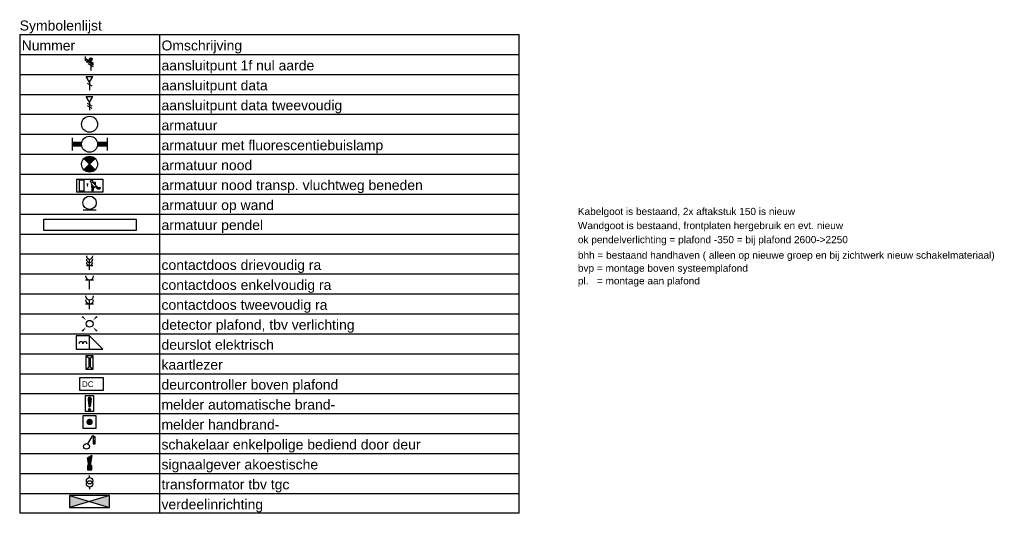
# Model space of a CAD drawing. Extents: x -132501 to 411300, y -42818 to 427495.
# Tile 51 of 256: x 69103 to 81428, y 843 to 7029. Entities that reach past the tile are written whole.
import ezdxf
from ezdxf.enums import TextEntityAlignment as Align

# ---------------------------------------------------------------- set-up
doc = ezdxf.new("R2010")
doc.units = 0
doc.header["$LTSCALE"] = 50
doc.layers.get('0').update_dxf_attribs({"linetype": 'CONTINUOUS'})
for name, color, linetype in [('EL$1----', 7, 'CONTINUOUS'), ('EL6222--', 3, 'CONTINUOUS'), ('EL6522--', 3, 'CONTINUOUS'), ('EL6541--', 3, 'CONTINUOUS')]:
    doc.layers.add(name, color=color, linetype=linetype)
doc.styles.add('BURO-018', font='ARIAL.TTF', dxfattribs={"height": 63})
doc.styles.get("Standard").update_dxf_attribs({"font": 'ARIAL.TTF'})

# ---------------------------------------------------------------- blocks, each defined once
blk = doc.blocks.new('RENVOY1')
at = {"layer": 'EL6541--', "linetype": 'Continuous'}
for p, q in [((0, 5), (125, 5)), ((35, 5), (35, -115))]:
    blk.add_line(p, q, dxfattribs=at)
at = {"layer": 'EL6541--'}
for p, q in [((0, 5), (0, -115)), ((125, -115), (125, 5)), ((0, 0), (125, 0)), ((0, -5), (125, -5)), ((0, -10), (125, -10)), ((0, -15), (125, -15)), ((0, -20), (125, -20)), ((0, -25), (125, -25)), ((0, -30), (125, -30)), ((0, -35), (125, -35)), ((0, -40), (125, -40)), ((0, -45), (125, -45)), ((0, -50), (125, -50)), ((0, -55), (125, -55)), ((0, -60), (125, -60)), ((0, -65), (125, -65)), ((0, -70), (125, -70)), ((0, -75), (125, -75)), ((0, -80), (125, -80)), ((0, -85), (125, -85)), ((0, -90), (125, -90)), ((0, -95), (125, -95)), ((0, -100), (125, -100)), ((0, -105), (125, -105)), ((0, -110), (125, -110)), ((125, -115), (0, -115))]:
    blk.add_line(p, q, dxfattribs=at)
at = {"layer": 'EL6541--', "color": 7, "flags": 8}
for tag, p in [('TITEL', (0, 6)), ('KOLOM1', (0.5, 1)), ('KOLOM2', (35.5, 1))]:
    blk.add_attdef(tag, p, '', height=2.5, dxfattribs=at)
blk = doc.blocks.new('RENVOY1ROW')
at = {"layer": 'EL6541--', "color": 7, "flags": 8}
for p in [(0.5, 1), (35.5, 1)]:
    blk.add_attdef('TITEL', p, '', height=2.5, dxfattribs=at)
blk = doc.blocks.new('E00078')
at = {"color": 0, "linetype": 'Continuous'}
for p, q in [((-3, 6.48), (-3, 8.98)), ((-3, 7.73), (1.5, 5.13)), ((1.5, 4.13), (-1.5, 5.87)), ((0, 7.5), (0, 1)), ((1.5, 3.13), (-1.5, 4.87))]:
    blk.add_line(p, q, dxfattribs=at)
at = {"color": 0, "linetype": 'Continuous', "const_width": 0.5}
blk.add_lwpolyline([(-2.18, 6.12, 1), (-1.68, 6.12, 1)], format="xyb", close=True, dxfattribs=at)
at = {"color": 0, "const_width": 0.75}
blk.add_lwpolyline([(-0.38, 7.5, 1), (0.38, 7.5, 1)], format="xyb", close=True, dxfattribs=at)
at = {"color": 0, "linetype": 'Continuous'}
for centre, radius in [((-1.93, 6.12), 0.5), ((0, 7.5), 0.75)]:
    blk.add_circle(centre, radius, dxfattribs=at)
at = {"color": 0, "linetype": 'Continuous', "style": 'BURO-018'}
for tag, p in [('E_GROEP', (0, 11)), ('E_GKAST', (0, 14)), ('E_SGROEP', (4.5, 11))]:
    blk.add_attdef(tag, text='', height=1.8, dxfattribs=at).set_placement(p, align=Align.MIDDLE)
at = {"color": 0, "linetype": 'Continuous', "style": 'BURO-018', "flags": 1}
for tag, p in [('E_VERMCODE', (13, 11)), ('E_MATCODE', (0, 0))]:
    blk.add_attdef(tag, text='', height=1.8, dxfattribs=at).set_placement(p, align=Align.MIDDLE)
blk = doc.blocks.new('E00152')
at = {"color": 0, "linetype": 'Continuous'}
for p, q in [((-1.44, 7), (1.44, 7)), ((0, 4.5), (-1.44, 7)), ((0, 4.5), (1.44, 7)), ((0, 4.5), (0, 1)), ((-1, 4), (1, 2.85))]:
    blk.add_line(p, q, dxfattribs=at)
at = {"color": 7, "style": 'BURO-018'}
for tag, p in [('E_COMMENT1', (0, 12)), ('E_DCOM1', (0, 9))]:
    blk.add_attdef(tag, text='', height=1.8, dxfattribs=at).set_placement(p, align=Align.MIDDLE)
at = {"color": 0, "style": 'BURO-018'}
blk.add_attdef('E_TEXT1', text='', height=1.8, dxfattribs=at).set_placement((2.5, 6), align=Align.MIDDLE)
at = {"color": 0, "linetype": 'Continuous', "style": 'BURO-018', "flags": 1}
blk.add_attdef('E_MATCODE', text='', height=1.8, dxfattribs=at).set_placement((0, 0), align=Align.MIDDLE)
blk = doc.blocks.new('E00153')
at = {"color": 0, "linetype": 'Continuous'}
for p, q in [((-1.44, 7), (1.44, 7)), ((0, 4.5), (-1.44, 7)), ((0, 4.5), (1.44, 7)), ((0, 4.5), (0, 1)), ((-1, 4), (1, 2.85)), ((-1, 3), (1, 1.85))]:
    blk.add_line(p, q, dxfattribs=at)
at = {"color": 7, "style": 'BURO-018'}
for tag, p in [('E_COMMENT1', (-6, 12)), ('E_COMMENT2', (6, 12)), ('E_DCOM1', (-6, 9)), ('E_DCOM2', (6, 9))]:
    blk.add_attdef(tag, text='', height=1.8, dxfattribs=at).set_placement(p, align=Align.MIDDLE)
at = {"color": 0, "style": 'BURO-018'}
blk.add_attdef('E_TEXT1', text='', height=1.8, dxfattribs=at).set_placement((2.5, 6), align=Align.MIDDLE)
at = {"color": 0, "linetype": 'Continuous', "style": 'BURO-018', "flags": 1}
blk.add_attdef('E_MATCODE', text='', height=1.8, dxfattribs=at).set_placement((0, 0), align=Align.MIDDLE)
blk = doc.blocks.new('1115B3A')
at = {"color": 0, "linetype": 'Continuous'}
blk.add_circle((0, 0), 2.5, dxfattribs=at)
at = {"color": 0, "linetype": 'Continuous', "style": 'BURO-018'}
for tag, p in [('E_GROEP', (0, 5)), ('E_GKAST', (0, 8)), ('E_SGROEP', (4.5, 5)), ('E_ARMCODE', (0, 0)), ('E_SLET', (4.5, -1))]:
    blk.add_attdef(tag, text='', height=1.8, dxfattribs=at).set_placement(p, align=Align.MIDDLE)
blk = doc.blocks.new('1115B6549')
at = {"color": 0}
for p, q in [((-5.49, 2), (-5.49, -2)), ((5.49, 2), (5.49, -2))]:
    blk.add_line(p, q, dxfattribs=at)
at = {"color": 0, "linetype": 'Continuous'}
blk.add_circle((0, 0), 2.5, dxfattribs=at)
at = {"color": 0}
for points in [[(-2.5, 0.75), (-5.49, 0.75), (-2.5, -0.75), (-5.49, -0.75)], [(2.5, 0.75), (5.49, 0.75), (2.5, -0.75), (5.49, -0.75)]]:
    blk.add_solid(points, dxfattribs=at)
at = {"color": 0, "linetype": 'Continuous', "style": 'BURO-018'}
for tag, p in [('E_GROEP', (0, 5)), ('E_GKAST', (0, 8)), ('E_SGROEP', (4.5, 5)), ('E_ARMCODE', (0, 0)), ('E_SLET', (4.5, -3))]:
    blk.add_attdef(tag, text='', height=1.8, dxfattribs=at).set_placement(p, align=Align.MIDDLE)
blk = doc.blocks.new('E00018')
at = {"color": 0, "linetype": 'Continuous'}
for p, q in [((-1.77, -1.77), (1.77, 1.77)), ((1.77, -1.77), (-1.77, 1.77))]:
    blk.add_line(p, q, dxfattribs=at)
at = {"color": 0, "linetype": 'Continuous', "const_width": 2.5}
for points in [[(-0.88, 0.88, -0.198912), (0, 1.25, -0.198912), (0.88, 0.88, -1)], [(-0.88, -0.88, 0.198912), (0, -1.25, 0.198912), (0.88, -0.88, 1)]]:
    blk.add_lwpolyline(points, format="xyb", dxfattribs=at)
blk = doc.blocks.new('1115B3A-NO1')
at = {"color": 0, "linetype": 'Continuous'}
blk.add_circle((0, 0), 2.5, dxfattribs=at)
at = {"color": 0, "zscale": 50}
blk.add_blockref('E00018', (0, 0), dxfattribs=at)
at = {"color": 0, "linetype": 'Continuous', "style": 'BURO-018'}
for tag, p in [('E_GROEP', (0, 5)), ('E_GKAST', (0, 8)), ('E_SGROEP', (4.5, 5)), ('E_ARMCODE', (0, 0)), ('E_SLET', (4.5, -1))]:
    blk.add_attdef(tag, text='', height=1.8, dxfattribs=at).set_placement(p, align=Align.MIDDLE)
blk = doc.blocks.new('1115C2J')
at = {"color": 0, "linetype": 'Continuous'}
for p, q in [((-4.5, 5.5), (4.5, 5.5)), ((-4.5, 1), (-4.5, 5.5)), ((-2.68, 4.35), (-3.52, 4.35)), ((-2.88, 3.87), (-3.52, 3.87)), ((-1.27, 2.26), (-2.88, 3.87)), ((-1.94, 3.61), (-2.68, 4.35)), ((-1.24, 4.31), (-1.94, 3.61)), ((-1.37, 3.5), (-0.76, 4.11)), ((-1.23, 3.35), (-1.37, 3.5)), ((-1.24, 4.31), (-1.24, 4.91)), ((-0.87, 3.71), (-1.23, 3.35)), ((-0.65, 3.49), (-1.01, 3.13)), ((-0.76, 4.11), (-0.76, 4.91)), ((2, 5.15), (3.5, 5.15)), ((2, 1.35), (2, 5.15)), ((3.5, 5.15), (3.5, 1.35)), ((4.5, 1), (4.5, 5.5)), ((4.5, 1), (-4.5, 1)), ((-1.94, 2.93), (-2.04, 2.83)), ((-2.04, 2.83), (-2.04, 2.34)), ((-0.99, 2.14), (-1.84, 2.14)), ((-1.71, 2.7), (-1.72, 2.7)), ((-1.72, 2.7), (-1.72, 2.46)), ((-1.47, 2.46), (-1.72, 2.46)), ((-0.71, 2.83), (-1.01, 3.13)), ((2, 1.35), (3.5, 1.35))]:
    blk.add_line(p, q, dxfattribs=at)
blk.add_lwpolyline([(0.75, 4, 0, 0.7, 0), (0.75, 2.5, 0.7, 0.7, 0)], format="xyseb", dxfattribs=at)
blk.add_circle((-0.76, 1.75), 0.4, dxfattribs=at)
for centre, radius, start, end in [((-3.52, 4.11), 0.24, 90, 270), ((-1, 4.91), 0.24, 0, 180), ((-0.76, 3.6), 0.16, 315, 135), ((-1.84, 2.34), 0.2, 180, 270), ((-0.99, 2.54), 0.4, 225, 45)]:
    blk.add_arc(centre, radius, start, end, dxfattribs=at)
at = {"color": 0, "linetype": 'Continuous', "style": 'BURO-018'}
for tag, p in [('E_GKAST', (0, 15.17)), ('E_GROEP', (0, 12.17)), ('E_SGROEP', (4.5, 12.17)), ('E_ARMCODE', (0, 8))]:
    blk.add_attdef(tag, text='', height=1.8, dxfattribs=at).set_placement(p, align=Align.MIDDLE)
blk = doc.blocks.new('E00172')
at = {"color": 0, "linetype": 'Continuous', "const_width": 0.5}
blk.add_lwpolyline([(-2.5, 0.75), (2.5, 0.75)], dxfattribs=at)
at = {"color": 0, "linetype": 'Continuous'}
blk.add_circle((0, 3.5), 2.5, dxfattribs=at)
at = {"color": 0, "linetype": 'Continuous', "style": 'BURO-018'}
for tag, p in [('E_GKAST', (0, 11.5)), ('E_GROEP', (0, 8.5)), ('E_SGROEP', (4.5, 8.5)), ('E_ARMCODE', (0, 3.5)), ('E_SLET', (4.5, 2.5))]:
    blk.add_attdef(tag, text='', height=1.8, dxfattribs=at).set_placement(p, align=Align.MIDDLE)
blk = doc.blocks.new('E001611207146')
at = {"color": 0}
for p, q in [((-12.07, -1.46), (-12.07, 1.46)), ((-12.07, 1.46), (12.07, 1.46)), ((12.07, 1.46), (12.07, -1.46)), ((12.07, -1.46), (-12.07, -1.46))]:
    blk.add_line(p, q, dxfattribs=at)
at = {"color": 0, "linetype": 'Continuous', "style": 'BURO-018'}
for tag, p in [('E_GKAST', (0, 8)), ('E_GROEP', (0, 5)), ('E_SGROEP', (4.5, 5)), ('E_ARMCODE', (0, 0)), ('E_SLET', (4.5, -3))]:
    blk.add_attdef(tag, text='', height=1.8, dxfattribs=at).set_placement(p, align=Align.MIDDLE)
blk = doc.blocks.new('111304B')
at = {"color": 0, "linetype": 'Continuous'}
for p, q in [((0, 1), (0, 6)), ((-1.5, 3), (1.5, 3))]:
    blk.add_line(p, q, dxfattribs=at)
for centre in [(0, 7.5), (0, 6), (0, 4.5)]:
    blk.add_arc(centre, 1.5, 180, 0, dxfattribs=at)
at = {"color": 0, "linetype": 'Continuous', "style": 'BURO-018'}
for tag, p in [('E_GKAST', (0, 13)), ('E_GROEP', (0, 10)), ('E_SGROEP', (4.5, 10))]:
    blk.add_attdef(tag, text='', height=1.8, dxfattribs=at).set_placement(p, align=Align.MIDDLE)
at = {"color": 0, "linetype": 'Continuous', "style": 'BURO-018', "flags": 1}
for tag, p in [('E_VERMCODE', (13, 10)), ('E_MATCODE', (0, 0))]:
    blk.add_attdef(tag, text='', height=1.8, dxfattribs=at).set_placement(p, align=Align.MIDDLE)
blk = doc.blocks.new('111304')
at = {"color": 0, "linetype": 'Continuous'}
for p, q in [((-1.5, 4.5), (1.5, 4.5)), ((0, 1), (0, 4.5))]:
    blk.add_line(p, q, dxfattribs=at)
blk.add_arc((0, 6), 1.5, 180, 0, dxfattribs=at)
at = {"color": 0, "linetype": 'Continuous', "style": 'BURO-018'}
for tag, p in [('E_GKAST', (0, 11.5)), ('E_GROEP', (0, 8.5)), ('E_SGROEP', (4.5, 8.5))]:
    blk.add_attdef(tag, text='', height=1.8, dxfattribs=at).set_placement(p, align=Align.MIDDLE)
at = {"color": 0, "linetype": 'Continuous', "style": 'BURO-018', "flags": 1}
for tag, p in [('E_VERMCODE', (13, 8.5)), ('E_MATCODE', (0, 0))]:
    blk.add_attdef(tag, text='', height=1.8, dxfattribs=at).set_placement(p, align=Align.MIDDLE)
blk = doc.blocks.new('111304A')
at = {"color": 0, "linetype": 'Continuous'}
for p, q in [((0, 1), (0, 4.5)), ((-1.5, 3), (1.5, 3))]:
    blk.add_line(p, q, dxfattribs=at)
for centre in [(0, 6), (0, 4.5)]:
    blk.add_arc(centre, 1.5, 180, 0, dxfattribs=at)
at = {"color": 0, "linetype": 'Continuous', "style": 'BURO-018'}
for tag, p in [('E_GKAST', (0, 11.5)), ('E_GROEP', (0, 8.5)), ('E_SGROEP', (4.5, 8.5))]:
    blk.add_attdef(tag, text='', height=1.8, dxfattribs=at).set_placement(p, align=Align.MIDDLE)
at = {"color": 0, "linetype": 'Continuous', "style": 'BURO-018', "flags": 1}
for tag, p in [('E_VERMCODE', (13, 8.5)), ('E_MATCODE', (0, 0))]:
    blk.add_attdef(tag, text='', height=1.8, dxfattribs=at).set_placement(p, align=Align.MIDDLE)
blk = doc.blocks.new('E00411')
at = {"color": 0, "linetype": 'Continuous'}
blk.add_circle((0, 0), 1.25, dxfattribs=at)
for points in [[(-2.89, 2.4), (-2.4, 2.89), (-1.24, 1.24)], [(2.4, 2.89), (2.89, 2.4), (1.24, 1.24)], [(-2.4, -2.89), (-2.89, -2.4), (-1.24, -1.24)], [(2.89, -2.4), (2.4, -2.89), (1.24, -1.24)]]:
    blk.add_solid(points, dxfattribs=at)
at = {"color": 0, "linetype": 'Continuous', "style": 'BURO-018'}
for tag, p in [('E_SLET1', (0, 4.64)), ('E_GROEP', (0, 0)), ('E_GKAST', (0, 0))]:
    blk.add_attdef(tag, text='', height=1.8, dxfattribs=at).set_placement(p, align=Align.MIDDLE)
at = {"color": 0, "linetype": 'Continuous', "style": 'BURO-018', "flags": 1}
for tag in ['E_MATCODE', 'E_SGROEP']:
    blk.add_attdef(tag, text='', height=1.8, dxfattribs=at).set_placement((0, 0), align=Align.MIDDLE)
blk = doc.blocks.new('111604')
at = {"color": 0, "linetype": 'Continuous'}
for p, q in [((-5, 6), (-5, 1)), ((0, 6), (-5, 6)), ((0, 1), (0, 6)), ((0, 6), (5, 1)), ((-5, 1), (5, 1))]:
    blk.add_line(p, q, dxfattribs=at)
for centre in [(-3.25, 3), (-1.75, 3)]:
    blk.add_arc(centre, 0.75, 0, 180, dxfattribs=at)
at = {"color": 0, "linetype": 'Continuous', "style": 'BURO-018'}
blk.add_attdef('E_TEXT1', text='', height=1.8, dxfattribs=at).set_placement((0, 8.5), align=Align.MIDDLE)
at = {"color": 0, "linetype": 'Continuous', "style": 'BURO-018', "flags": 1}
blk.add_attdef('E_MATCODE', text='', height=1.8, dxfattribs=at).set_placement((0, 0), align=Align.MIDDLE)
blk = doc.blocks.new('E00517')
at = {"color": 0, "linetype": 'ByBlock'}
for p, q in [((-1.5, 6.5), (-0.3, 5.6)), ((1.5, 6.5), (-1.5, 6.5)), ((-1.5, 6.5), (-1.5, 1)), ((-0.3, 5.6), (-0.3, 1.9)), ((0.3, 5.6), (1.5, 6.5)), ((0.3, 1.9), (0.3, 5.6)), ((1.5, 1), (1.5, 6.5)), ((-1.5, 1), (-0.3, 1.9)), ((-1.5, 1), (1.5, 1)), ((0.3, 1.9), (1.5, 1))]:
    blk.add_line(p, q, dxfattribs=at)
at = {"color": 0, "linetype": 'ByBlock', "style": 'BURO-018'}
blk.add_attdef('E_TEXT1', text='', height=1.8, dxfattribs=at).set_placement((0, 9), align=Align.MIDDLE)
at = {"color": 0, "linetype": 'Continuous', "style": 'BURO-018', "flags": 1}
blk.add_attdef('E_MATCODE', (0, 0), '', height=1.8, dxfattribs=at)
blk = doc.blocks.new('*X32')
at = {"color": 0}
for p, q in [((159.6, 198.67), (159.6, 202.13)), ((159.8, 197.35), (159.8, 202.22)), ((160, 197.25), (160, 202.25)), ((160.2, 197.35), (160.2, 202.22)), ((160.4, 198.67), (160.4, 202.13)), ((159.4, 200.26), (159.4, 201.95)), ((160.6, 200.26), (160.6, 201.95)), ((159.6, 195.7), (159.6, 196.3)), ((159.8, 195.54), (159.8, 196.46)), ((160, 195.5), (160, 196.5)), ((160.2, 195.54), (160.2, 196.46)), ((160.4, 195.7), (160.4, 196.3))]:
    blk.add_line(p, q, dxfattribs=at)
blk = doc.blocks.new('1116A7')
at = {"color": 0, "linetype": 'Continuous'}
for p, q in [((-2, -4), (-2, 4)), ((-2, 4), (2, 4)), ((-0.74, 2.41), (-0.25, -1.53)), ((0.74, 2.41), (0.25, -1.53)), ((2, 4), (2, -4)), ((2, -4), (-2, -4))]:
    blk.add_line(p, q, dxfattribs=at)
blk.add_circle((0, -3), 0.5, dxfattribs=at)
for centre, radius, start, end in [((0, 2.5), 0.75, 352.8192, 187.1808), ((0, -1.5), 0.25, 187.1808, 352.8192)]:
    blk.add_arc(centre, radius, start, end, dxfattribs=at)
blk.add_blockref('*X32', (-160, -199), dxfattribs=at)
at = {"color": 0, "linetype": 'Continuous', "style": 'BURO-018'}
blk.add_attdef('E_TEXT1', text='', height=1.8, dxfattribs=at).set_placement((0, 6.5), align=Align.MIDDLE)
at = {"color": 0, "linetype": 'Continuous', "style": 'BURO-018', "flags": 1}
blk.add_attdef('E_MATCODE', (0, 0), '', height=1.8, dxfattribs=at)
blk = doc.blocks.new('E00124')
at = {"color": 0, "linetype": 'Continuous'}
for p, q in [((-2, 5), (2, 5)), ((-2, 1), (-2, 5)), ((2, 5), (2, 1)), ((2, 1), (-2, 1))]:
    blk.add_line(p, q, dxfattribs=at)
at = {"color": 0, "linetype": 'Continuous', "const_width": 1}
blk.add_lwpolyline([(-0.5, 3, 1), (0.5, 3, 1)], format="xyb", close=True, dxfattribs=at)
at = {"color": 0, "linetype": 'Continuous', "style": 'BURO-018'}
blk.add_attdef('E_TEXT1', text='', height=1.8, dxfattribs=at).set_placement((0, 7.5), align=Align.MIDDLE)
at = {"color": 0, "linetype": 'Continuous', "style": 'BURO-018', "flags": 1}
blk.add_attdef('E_MATCODE', (0, 0), '', height=1.8, dxfattribs=at)
blk = doc.blocks.new('E00115')
at = {"color": 0, "linetype": 'Continuous'}
for p, q in [((2.85, 6.3), (2.85, 3.3)), ((3.85, 6.3), (2.85, 6.3)), ((2.85, 4.8), (3.85, 4.8)), ((3.35, 6.3), (3.35, 6.65)), ((3.85, 3.3), (3.85, 6.3)), ((2.85, 3.3), (3.85, 3.3))]:
    blk.add_line(p, q, dxfattribs=at)
blk.add_solid([(2.85, 4.8), (3.85, 4.8), (2.85, 3.3), (3.85, 3.3)], dxfattribs=at)
blk = doc.blocks.new('1114A1-DB1')
at = {"color": 0, "linetype": 'Continuous'}
for p, q in [((0.62, 3.33), (2.74, 7)), ((2.74, 7), (3.95, 6.3))]:
    blk.add_line(p, q, dxfattribs=at)
blk.add_circle((0, 2.25), 1.25, dxfattribs=at)
at = {"color": 0, "zscale": 50}
blk.add_blockref('E00115', (0, 0), dxfattribs=at)
at = {"color": 0, "linetype": 'Continuous', "style": 'BURO-018'}
for tag, p in [('E_SLET1', (3.36, 9)), ('E_GROEP', (0, 0)), ('E_GKAST', (0, 0))]:
    blk.add_attdef(tag, text='', height=1.8, dxfattribs=at).set_placement(p, align=Align.MIDDLE)
at = {"color": 0, "linetype": 'Continuous', "style": 'BURO-018', "flags": 1}
for tag in ['E_MATCODE', 'E_SGROEP']:
    blk.add_attdef(tag, text='', height=1.8, dxfattribs=at).set_placement((0, 0), align=Align.MIDDLE)
blk = doc.blocks.new('E00028')
at = {"color": 0, "linetype": 'Continuous'}
for p, q in [((1.5, 11), (-1.5, 9.27)), ((-0.5, 4), (-1.5, 9.27)), ((1.5, 11), (0.5, 4)), ((-1.5, 4), (-1.5, 1)), ((1.5, 4), (-1.5, 4)), ((-1.5, 1), (1.5, 1)), ((1.5, 1), (1.5, 4))]:
    blk.add_line(p, q, dxfattribs=at)
for points in [[(-1.5, 9.27), (1.5, 11), (-0.5, 4), (0.5, 4)], [(-1.5, 4), (1.5, 4), (-1.5, 1), (1.5, 1)]]:
    blk.add_solid(points, dxfattribs=at)
at = {"color": 0, "linetype": 'Continuous', "style": 'BURO-018'}
blk.add_attdef('E_TEXT1', text='', height=1.8, dxfattribs=at).set_placement((0, 13.5), align=Align.MIDDLE)
at = {"color": 0, "linetype": 'Continuous', "style": 'BURO-018', "flags": 1}
blk.add_attdef('E_MATCODE', (0, 0), '', height=1.8, dxfattribs=at)
blk = doc.blocks.new('060901A')
at = {"color": 0, "linetype": 'Continuous'}
for p, q in [((0, 6.5), (0, 7.5)), ((0, 2), (0, 1))]:
    blk.add_line(p, q, dxfattribs=at)
for centre in [(0, 5), (0, 3.5)]:
    blk.add_circle(centre, 1.5, dxfattribs=at)
at = {"color": 0, "linetype": 'Continuous', "style": 'BURO-018'}
for tag, p in [('E_GKAST', (0, 13)), ('E_GROEP', (0, 10)), ('E_SGROEP', (4.5, 10))]:
    blk.add_attdef(tag, text='', height=1.8, dxfattribs=at).set_placement(p, align=Align.MIDDLE)
at = {"color": 0, "linetype": 'Continuous', "style": 'BURO-018', "flags": 1}
for tag, p in [('E_VERMCODE', (13, 10)), ('E_MATCODE', (0, 0))]:
    blk.add_attdef(tag, text='', height=1.8, dxfattribs=at).set_placement(p, align=Align.MIDDLE)
blk = doc.blocks.new('1116A4B')
at = {"color": 0, "linetype": 'Continuous'}
for p, q in [((-5, 4), (-5, 1)), ((5, 4), (-5, 4)), ((-5, 4), (5, 1)), ((5, 4), (-5, 1)), ((5, 1), (5, 4)), ((-5, 1), (5, 1))]:
    blk.add_line(p, q, dxfattribs=at)
for points in [[(-5, 4), (0, 2.5), (-5, 1)], [(5, 4), (0, 2.5), (5, 1)]]:
    blk.add_solid(points, dxfattribs=at)
at = {"color": 0, "linetype": 'Continuous', "style": 'BURO-018'}
for tag, p in [('E_GKAST', (0, 15)), ('E_GROEP', (0, 9)), ('E_SGROEP', (4.5, 9)), ('E_KAST', (0, 6))]:
    blk.add_attdef(tag, text='', height=1.8, dxfattribs=at).set_placement(p, align=Align.MIDDLE)
at = {"color": 0, "linetype": 'Continuous', "style": 'BURO-018', "flags": 1}
blk.add_attdef('E_MATCODE', text='', height=1.8, dxfattribs=at).set_placement((0, 0), align=Align.MIDDLE)

msp = doc.modelspace()

# ---------------------------------------------------------------- linework, layer by layer
at = {"layer": 'EL6522--'}
msp.add_lwpolyline([(69857.4519, 2545.5147), (70148.6422, 2545.5147), (70148.6422, 2383.4413), (69857.4519, 2383.4413)], close=True, dxfattribs=at)

# ---------------------------------------------------------------- block references
at = {"layer": 'EL$1----', "color": 3}
for name, p, xscale, yscale in [('E00078', (69995.0844, 6368.3141), 22.26662978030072, 22.26662978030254), ('E00152', (69978.3844, 6118.3141), 28.57142857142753, 28.57142857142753), ('E00153', (69978.3844, 5868.3141), 28.57142857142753, 28.57142857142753), ('1115B3A', (69978.3844, 5718.3141), 40, 40), ('1115B6549', (69978.3844, 5468.3141), 40, 40), ('1115B3A-NO1', (69978.3844, 5218.3141), 40, 40), ('E00172', (69978.3844, 4618.3141), 33.33333333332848, 33.33333333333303), ('111304B', (69978.3844, 3868.3141), 26.66666666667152, 26.66666666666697), ('111304', (69978.3844, 3618.3141), 33.33333333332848, 33.33333333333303), ('111304A', (69978.3844, 3368.3141), 33.33333333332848, 33.33333333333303), ('E00411', (69978.3844, 3218.3141), 34.581664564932, 34.58166456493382), ('111604', (69978.3844, 2868.3141), 33.33333333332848, 33.33333333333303), ('E00517', (69978.3844, 2618.3141), 30.76923076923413, 30.76923076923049), ('1116A7', (69978.3844, 2218.3141), 25, 25), ('E00124', (69978.3844, 1868.3141), 40, 40), ('1114A1-DB1', (69939.7437, 1618.3141), 28.57142857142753, 28.57142857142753), ('E00028', (69978.3844, 1368.3141), 18.18181818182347, 18.18181818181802), ('060901A', (69978.3844, 1118.3141), 26.66666666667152, 26.66666666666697), ('1116A4B', (69978.3844, 868.3141), 50, 50)]:
    msp.add_blockref(name, p, dxfattribs=dict(at, xscale=xscale, yscale=yscale))
at = {"layer": 'EL$1----', "color": 3, "xscale": 36.36363636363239, "yscale": 36.36363636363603, "rotation": 180}
msp.add_blockref('1115C2J', (69978.3844, 5068.3141), dxfattribs=at)
at = {"layer": 'EL$1----', "color": 3, "xscale": 47.84589892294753, "yscale": 47.84589892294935, "zscale": 0.7}
msp.add_blockref('E001611207146', (69982.5286, 4458.0232), dxfattribs=at)
at = {"layer": 'EL6541--', "xscale": 50, "yscale": 50, "zscale": 50}
msp.add_blockref('RENVOY1', (69103.3844, 6593.3141), dxfattribs=at).add_auto_attribs({'TITEL': 'Symbolenlijst', 'KOLOM1': 'Nummer', 'KOLOM2': 'Omschrijving'})
at = {"layer": 'EL6541--'}
ref = msp.add_blockref('RENVOY1ROW', (69103.3844, 6343.3141), dxfattribs=dict(at, xscale=50, yscale=50))
ref.add_attrib('Kolom2', 'aansluitpunt 1f nul aarde', (70878.3844, 6393.3141), dxfattribs={"color": 7, "height": 125})
ref = msp.add_blockref('RENVOY1ROW', (69103.3844, 6093.3141), dxfattribs=dict(at, xscale=50, yscale=50))
ref.add_attrib('Kolom2', 'aansluitpunt data', (70878.3844, 6143.3141), dxfattribs={"color": 7, "height": 125})
ref = msp.add_blockref('RENVOY1ROW', (69103.3844, 5843.3141), dxfattribs=dict(at, xscale=50, yscale=50))
ref.add_attrib('Kolom2', 'aansluitpunt data tweevoudig', (70878.3844, 5893.3141), dxfattribs={"color": 7, "height": 125})
ref = msp.add_blockref('RENVOY1ROW', (69103.3844, 5593.3141), dxfattribs=dict(at, xscale=50, yscale=50))
ref.add_attrib('Kolom2', 'armatuur', (70878.3844, 5643.3141), dxfattribs={"color": 7, "height": 125})
ref = msp.add_blockref('RENVOY1ROW', (69103.3844, 5343.3141), dxfattribs=dict(at, xscale=50, yscale=50))
ref.add_attrib('Kolom2', 'armatuur met fluorescentiebuislamp', (70878.3844, 5393.3141), dxfattribs={"color": 7, "height": 125})
ref = msp.add_blockref('RENVOY1ROW', (69103.3844, 5093.3141), dxfattribs=dict(at, xscale=50, yscale=50))
ref.add_attrib('Kolom2', 'armatuur nood', (70878.3844, 5143.3141), dxfattribs={"color": 7, "height": 125})
ref = msp.add_blockref('RENVOY1ROW', (69103.3844, 4843.3141), dxfattribs=dict(at, xscale=50, yscale=50))
ref.add_attrib('Kolom2', 'armatuur nood transp. vluchtweg beneden', (70878.3844, 4893.3141), dxfattribs={"color": 7, "height": 125})
ref = msp.add_blockref('RENVOY1ROW', (69103.3844, 4593.3141), dxfattribs=dict(at, xscale=50, yscale=50))
ref.add_attrib('Kolom2', 'armatuur op wand', (70878.3844, 4643.3141), dxfattribs={"color": 7, "height": 125})
ref = msp.add_blockref('RENVOY1ROW', (69103.3844, 4343.3141), dxfattribs=dict(at, xscale=50, yscale=50))
ref.add_attrib('Kolom2', 'armatuur pendel', (70878.3844, 4393.3141), dxfattribs={"color": 7, "height": 125})
ref = msp.add_blockref('RENVOY1ROW', (69103.3844, 3843.3141), dxfattribs=dict(at, xscale=50, yscale=50))
ref.add_attrib('Kolom2', 'contactdoos drievoudig ra', (70878.3844, 3893.3141), dxfattribs={"color": 7, "height": 125})
ref = msp.add_blockref('RENVOY1ROW', (69103.3844, 3593.3141), dxfattribs=dict(at, xscale=50, yscale=50))
ref.add_attrib('Kolom2', 'contactdoos enkelvoudig ra', (70878.3844, 3643.3141), dxfattribs={"color": 7, "height": 125})
ref = msp.add_blockref('RENVOY1ROW', (69103.3844, 3343.3141), dxfattribs=dict(at, xscale=50, yscale=50))
ref.add_attrib('Kolom2', 'contactdoos tweevoudig ra', (70878.3844, 3393.3141), dxfattribs={"color": 7, "height": 125})
ref = msp.add_blockref('RENVOY1ROW', (69103.3844, 3093.3141), dxfattribs=dict(at, xscale=50, yscale=50))
ref.add_attrib('Kolom2', 'detector plafond, tbv verlichting', (70878.3844, 3143.3141), dxfattribs={"color": 7, "height": 125})
ref = msp.add_blockref('RENVOY1ROW', (69103.3844, 2843.3141), dxfattribs=dict(at, xscale=50, yscale=50))
ref.add_attrib('Kolom2', 'deurslot elektrisch', (70878.3844, 2893.3141), dxfattribs={"color": 7, "height": 125})
ref = msp.add_blockref('RENVOY1ROW', (69103.3844, 2593.3141), dxfattribs=dict(at, xscale=50, yscale=50))
ref.add_attrib('Kolom2', 'kaartlezer', (70878.3844, 2643.3141), dxfattribs={"color": 7, "height": 125})
ref = msp.add_blockref('RENVOY1ROW', (69103.3844, 2343.3141), dxfattribs=dict(at, xscale=50, yscale=50))
ref.add_attrib('Kolom2', 'deurcontroller boven plafond', (70878.3844, 2393.3141), dxfattribs={"color": 7, "height": 125})
ref = msp.add_blockref('RENVOY1ROW', (69103.3844, 2093.3141), dxfattribs=dict(at, xscale=50, yscale=50))
ref.add_attrib('Kolom2', 'melder automatische brand-', (70878.3844, 2143.3141), dxfattribs={"color": 7, "height": 125})
ref = msp.add_blockref('RENVOY1ROW', (69103.3844, 1843.3141), dxfattribs=dict(at, xscale=50, yscale=50))
ref.add_attrib('Kolom2', 'melder handbrand-', (70878.3844, 1893.3141), dxfattribs={"color": 7, "height": 125})
ref = msp.add_blockref('RENVOY1ROW', (69103.3844, 1593.3141), dxfattribs=dict(at, xscale=50, yscale=50))
ref.add_attrib('Kolom2', 'schakelaar enkelpolige bediend door deur', (70878.3844, 1643.3141), dxfattribs={"color": 7, "height": 125})
ref = msp.add_blockref('RENVOY1ROW', (69103.3844, 1343.3141), dxfattribs=dict(at, xscale=50, yscale=50))
ref.add_attrib('Kolom2', 'signaalgever akoestische', (70878.3844, 1393.3141), dxfattribs={"color": 7, "height": 125})
ref = msp.add_blockref('RENVOY1ROW', (69103.3844, 1093.3141), dxfattribs=dict(at, xscale=50, yscale=50))
ref.add_attrib('Kolom2', 'transformator tbv tgc', (70878.3844, 1143.3141), dxfattribs={"color": 7, "height": 125})
ref = msp.add_blockref('RENVOY1ROW', (69103.3844, 843.3141), dxfattribs=dict(at, xscale=50, yscale=50))
ref.add_attrib('Kolom2', 'verdeelinrichting', (70878.3844, 893.3141), dxfattribs={"color": 7, "height": 125})

# ---------------------------------------------------------------- texts
at = {"layer": 'EL6222--', "color": 1, "style": 'BURO-018'}
for s, p in [('Kabelgoot is bestaand, 2x aftakstuk 150 is nieuw', (76090.3064, 4581.2141)), ('Wandgoot is bestaand, frontplaten hergebruik en evt. nieuw', (76090.3064, 4404.6438)), ('ok pendelverlichting = plafond -350 = bij plafond 2600->2250', (76090.3064, 4228.0737)), ('bhh = bestaand handhaven ( alleen op nieuwe groep en bij zichtwerk nieuw schakelmateriaal)', (76090.3064, 4033.507)), ('bvp = montage boven systeemplafond', (76090.3064, 3870.4743)), ('pl.   = montage aan plafond', (76090.3064, 3711.622))]:
    msp.add_text(s, height=90, dxfattribs=at).set_placement(p)
at = {"layer": 'EL6522--', "color": 1, "style": 'BURO-018'}
msp.add_text('DC', height=72, dxfattribs=at).set_placement((69882.835, 2425.4456))

doc.saveas('drawing.dxf')
